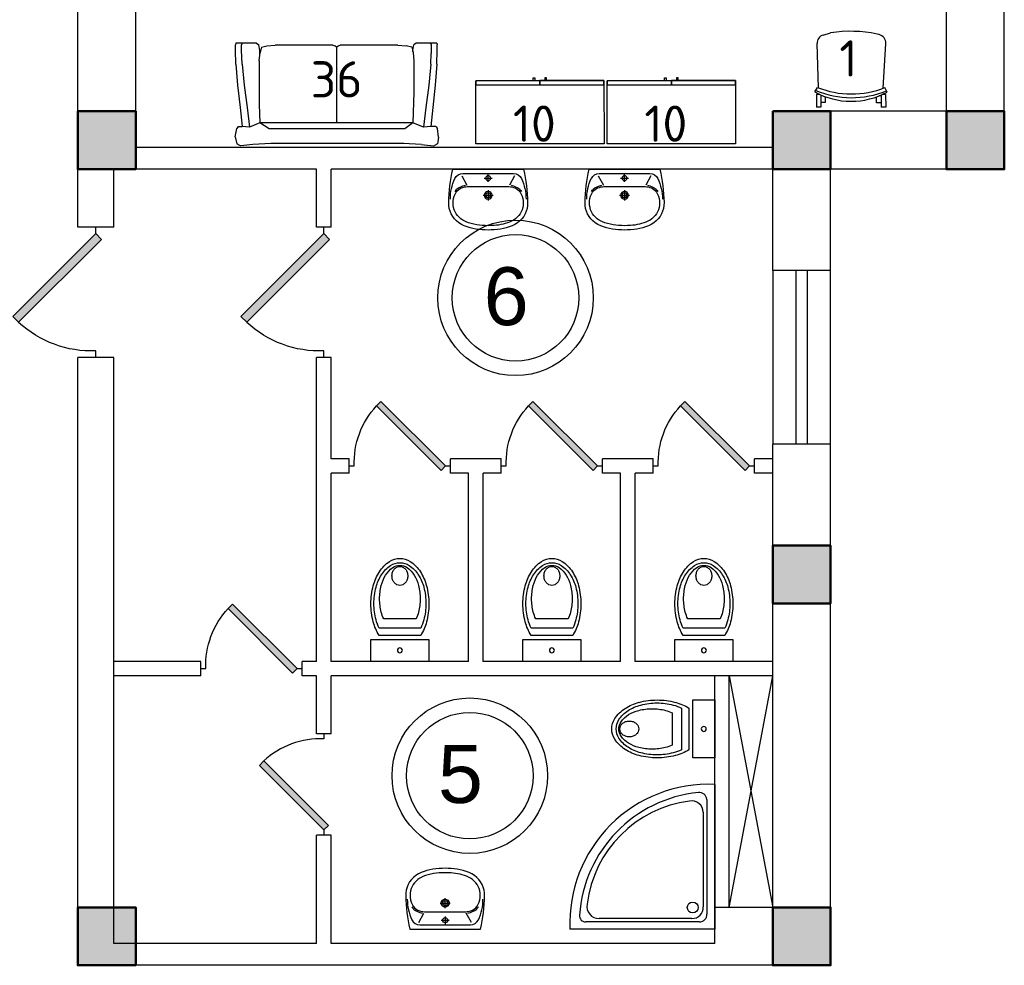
# Model space of a CAD drawing. Header units: millimetres. Extents: x 151654 to 877351, y 70322 to 154322.
# Tile 146 of 173: x 378650 to 385452, y 105754 to 112288. Entities that reach past the tile are written whole.
import ezdxf

# ---------------------------------------------------------------- set-up
doc = ezdxf.new("R2010")
doc.units = ezdxf.units.MM
doc.layers.add('kolonn', color=7, linetype='Continuous')
doc.layers.add('su', color=7, linetype='Continuous')
doc.layers.add('технологич.о', color=152, linetype='Continuous', lineweight=30)
doc.styles.add('GOST', font='isocpeur.ttf')
doc.styles.get("Standard").update_dxf_attribs({"font": 'arial.ttf'})

# ---------------------------------------------------------------- blocks, each defined once
blk = doc.blocks.new('ghsdd')
at = {"ltscale": 50, "true_color": 0x757575}
h = blk.add_hatch(color=8, dxfattribs=at)
h.paths.add_polyline_path([(0, 200), (-200, 200), (-200, 0), (0, 0)])
h.paths.add_polyline_path([(200, 0), (200, 200), (0, 200), (0, 0)])
h.paths.add_polyline_path([(0, 0), (-200, 0), (-200, -200), (0, -200)])
h.paths.add_polyline_path([(0, 0), (0, -200), (200, -200), (200, 0)])
at = {"lineweight": 50, "ltscale": 50}
blk.add_lwpolyline([(200, 200), (200, -200), (-200, -200), (-200, 200), (200, 200)], dxfattribs=at)
blk = doc.blocks.new('Podd_igl_as100x100')
for p, q in [((0, 1000), (0, 0)), ((-53.9, 896.6), (-53.9, 104.1)), ((-79.7, 808), (-79.7, 153.5)), ((-158, 73.7), (-799.4, 72.6)), ((0, 0), (-1000, 0)), ((-106.2, 49.6), (-890.5, 49.6))]:
    blk.add_line(p, q)
blk.add_circle((-151.8, 149.4), 37.8)
for centre, radius, start, end in [((-41.6, 41.6), 959.3, 87.51453, 182.48547), ((-21.7, 34.3), 914.4, 95.75084, 176.16665), ((-67.4, 70.6), 821.3, 97.44974, 172.9032), ((-159.9, 805.9), 80.2, 1.49305, 100.03599), ((-108.8, 889), 55.4, 7.97147, 94.74179), ((-799.4, 157), 84.3, 169.71584, 269.99901), ((-155.2, 149.2), 75.6, 267.86484, 3.21531), ((-891.1, 92.7), 43.1, 176.35199, 270.74686), ((-106.5, 102.2), 52.6, 270.30999, 1.99598)]:
    blk.add_arc(centre, radius, start, end)
blk = doc.blocks.new('UniTAZZ_3')
for p, q in [((-229.8, -144), (-229.8, 143.8)), ((-178.5, -143.6), (-178.5, 143.6)), ((-152, 200), (-152, -200)), ((0, 200), (-152, 200)), ((0, -200), (0, 200)), ((-293.4, -111.7), (-293.4, 111.9)), ((-152, -200), (0, -200))]:
    blk.add_line(p, q)
blk.add_circle((-76, 0), 17)
for centre, radius, start, end in [((-492.9, -57), 235.4, 122.50779, 146.97653), ((-435.1, -147.6), 342.9, 104.78666, 122.50779), ((-433.2, -132.6), 307.7, 104.78666, 122.50779), ((-432.4, -238.1), 378.1, 90, 104.12094), ((-397.3, -291.1), 491.2, 90, 104.78666), ((-399.2, -261.3), 440.9, 90, 104.78666), ((-432.4, -238.1), 378.1, 75.87906, 90), ((-399.2, -261.3), 440.9, 75.21334, 90), ((-397.3, -291.1), 491.2, 75.21334, 90), ((-365.2, -132.6), 307.7, 63.90531, 75.21334), ((-359.4, -147.6), 342.9, 58.14894, 75.21334), ((-580.5, 0), 130.9, 146.97653, 180), ((-485, -51.2), 211.3, 122.50779, 146.97653), ((-507, -46.4), 170.2, 121.27227, 145.70581), ((-462, -120.6), 256.9, 104.12094, 121.27227), ((-402.8, -120.6), 256.9, 64.79644, 75.87906), ((-580.5, 0), 130.9, 180, 213.02347), ((-563.6, -0.1), 117.5, 146.97653, 180), ((-575.2, 0.1), 87.7, 145.70581, 180), ((-575.2, 0.1), 87.7, 180, 214.29419), ((-609.7, 0.1), 46, 153.63249, 180), ((-609.7, 0.1), 46, 180, 206.36751), ((-600.3, -4.6), 56.5, 129.88271, 153.63249), ((-594.2, -11.9), 66, 109.09197, 129.88271), ((-590.2, -23.4), 78.1, 90, 109.09197), ((-590.2, -23.4), 78.1, 70.90803, 90), ((-586.2, -11.9), 66, 50.11729, 70.90803), ((-580.1, -4.6), 56.5, 26.36751, 50.11729), ((-570.7, 0.1), 46, 0, 26.36751), ((-570.7, 0.1), 46, 333.63249, 0), ((-563.6, -0.1), 117.5, 180, 213.02347), ((-485, 51), 211.3, 213.02347, 237.49221), ((-600.3, 4.7), 56.5, 206.36751, 230.11729), ((-507, 46.6), 170.2, 214.29419, 238.72773), ((-594.2, 12), 66, 230.11729, 250.90803), ((-590.2, 23.5), 78.1, 250.90803, 270), ((-590.2, 23.5), 78.1, 270, 289.09197), ((-586.2, 12), 66, 289.09197, 309.88271), ((-580.1, 4.7), 56.5, 309.88271, 333.63249), ((-492.9, 57), 235.4, 213.02347, 237.49221), ((-433.2, 132.3), 307.7, 237.49221, 255.21334), ((-462, 120.7), 256.9, 238.72773, 255.87906), ((-432.4, 238.2), 378.1, 255.87906, 270), ((-432.4, 238.2), 378.1, 270, 284.12094), ((-402.8, 120.7), 256.9, 284.12094, 295.20356), ((-435.1, 147.6), 342.9, 237.49221, 255.21334), ((-397.3, 291.1), 491.2, 255.21334, 270), ((-399.2, 261.1), 440.9, 255.21334, 270), ((-399.2, 261.1), 440.9, 270, 284.78666), ((-397.3, 291.1), 491.2, 270, 284.78666), ((-365.2, 132.3), 307.7, 284.78666, 296.09469), ((-359.4, 147.6), 342.9, 284.78666, 301.85106)]:
    blk.add_arc(centre, radius, start, end)
blk = doc.blocks.new('UM_8')
for p, q in [((243.8, 0), (-243.8, 0)), ((-181.9, -45.1), (-146.4, -110)), ((175.3, -30), (-175.3, -30)), ((27, -61.2), (-27, -61.2)), ((0, -88.2), (0, -34.2)), ((181.9, -45.1), (146.4, -110)), ((141.9, -120), (-131.7, -120)), ((35, -180), (-35, -180)), ((0, -145), (0, -215))]:
    blk.add_line(p, q)
for centre, radius in [((0, -61.2), 17), ((0, -180), 27), ((0, -180), 17)]:
    blk.add_circle(centre, radius)
for centre, radius, start, end in [((-243.8, -0.5), 0.5, 90, 167.32064), ((243.8, -0.5), 0.5, 12.67936, 90), ((894.4, -256.6), 1167.2, 167.32064, 178.65249), ((68.3, -205.7), 329.7, 154.59774, 180.33488), ((-175.3, -90), 60, 90, 154.59774), ((175.3, -90), 60, 25.40226, 90), ((-68.3, -205.7), 329.7, 359.66512, 25.40226), ((-894.4, -256.6), 1167.2, 1.34751, 12.67936), ((-139.3, -232.3), 122.5, 98.71112, 129.94245), ((-139.3, -232.3), 112.5, 86.15482, 129.94245), ((139.3, -232.3), 112.5, 50.05755, 93.84518), ((139.3, -232.3), 122.5, 50.05755, 81.28888), ((-104, -232.9), 138.3, 141.05038, 245.27182), ((-104, -232.9), 148.3, 141.05038, 147.74931), ((104, -232.9), 138.3, 294.72818, 38.94962), ((104, -232.9), 148.3, 32.25069, 38.94962), ((-103.7, -234.1), 168.9, 178.31195, 234.10428), ((-273, -229.1), 0.5, 358.31195, 358.65249), ((103.7, -234.1), 168.9, 305.89572, 1.68805), ((273, -229.1), 0.5, 181.34751, 181.68805), ((-27.2, -71.3), 347.3, 239.6448, 267.53684), ((-27.2, -71.3), 317.3, 244.88977, 267.53684), ((0, 80.1), 470.1, 265.1692, 274.8308), ((27.2, -71.3), 317.3, 272.46316, 300.3552), ((27.2, -71.3), 347.3, 272.46316, 300.3552), ((0, 80.1), 500.1, 265.1692, 274.8308)]:
    blk.add_arc(centre, radius, start, end)
blk = doc.blocks.new('jfgjhsdf')
blk.add_hatch(color=1).paths.add_polyline_path([(-592.6, 730.9), (-636.7, 686.7), (0, 50), (44.2, 94.2)])
at = {"color": 1}
for p, q in [((0, 1000), (0, 950)), ((0, 50), (0, 0))]:
    blk.add_line(p, q, dxfattribs=at)
blk.add_lwpolyline([(0, 50), (-636.7, 686.7), (-592.6, 730.9), (44.2, 94.2), (0, 50)], dxfattribs=at)
blk.add_arc((-33.5, 129.6), 821.1, 87.66201, 132.91472, dxfattribs=at)
blk = doc.blocks.new('470')
at = {"layer": 'технологич.о', "ltscale": 2}
for points in [[(8195681.1, 138800.7), (8196567.1, 138800.7), (8196567.1, 139236.7), (8195681.1, 139236.7)], [(8196124.1, 138800.7), (8195681.1, 138800.7), (8195681.1, 138829.4), (8196124.1, 138829.4)], [(8196567.1, 138800.7), (8196124.1, 138800.7), (8196124.1, 138829.4), (8196567.1, 138829.4)], [(8196089.4, 138800.7), (8196077.4, 138800.7), (8196077.4, 138781.5), (8196089.4, 138781.5)], [(8196158.7, 138800.7), (8196170.7, 138800.7), (8196170.7, 138781.5), (8196158.7, 138781.5)]]:
    blk.add_lwpolyline(points, close=True, dxfattribs=at)
blk = doc.blocks.new('s-style4-2')
at = {"layer": 'технологич.о', "linetype": 'Continuous'}
for p, q in [((-706, 649.4), (-701, 681.4)), ((-701, 681.4), (-698, 696.5)), ((-698, 696.5), (-677.8, 707.5)), ((-669.7, 710.5), (-677.8, 707.5)), ((-587, 700.5), (-669.7, 710.5)), ((-587, 700.5), (-462, 693.5)), ((-465.3, 693.6), (-455.9, 694.5)), ((-462, 693.5), (453.9, 693.5)), ((453.9, 693.5), (577.9, 700.5)), ((577.9, 700.5), (660.7, 710.5)), ((660.7, 710.5), (667.7, 707.5)), ((667.7, 707.5), (688.9, 696.5)), ((700, 647.4), (688.9, 696.5)), ((-706, 649.4), (-698, 590.4)), ((700, 647.4), (688.9, 590.4)), ((-686.9, 577.4), (-698, 590.4)), ((-686.9, 577.4), (-652.9, 576.8)), ((-665.7, 446.3), (-652.9, 576.8)), ((-652.9, 576.8), (-600.5, 581.3)), ((-617.3, 446.3), (-600.5, 581.3)), ((-600.5, 581.3), (-527.5, 550.4)), ((-535.6, 338.6), (-527.5, 550.4)), ((-527.5, 550.4), (-472.6, 592.3)), ((-527.5, 550.4), (528.5, 550.4)), ((-472.6, 592.3), (-462, 593.4)), ((-462, 593.4), (453.9, 593.4)), ((-1, 28), (0.5, 550.4)), ((453.9, 593.4), (464.4, 592.3)), ((464.4, 592.3), (528.5, 550.4)), ((528.5, 550.4), (600.6, 580.1)), ((533.6, 424.7), (528.5, 550.5)), ((617.3, 446.3), (600.6, 580.1)), ((600.6, 580.1), (651, 576.9)), ((677.8, 577.4), (650.6, 576.9)), ((664.7, 446.3), (651, 576.9)), ((677.8, 577.4), (688.9, 590.4)), ((-681.8, 291.2), (-665.7, 446.3)), ((-637.5, 291.2), (-617.3, 446.3)), ((533.6, 123.1), (533.6, 424.7)), ((637.5, 291.2), (617.3, 446.3)), ((682.8, 291.2), (664.7, 446.3)), ((-692.9, 146.1), (-681.8, 291.2)), ((-651.6, 146.1), (-637.5, 291.2)), ((-535.6, 123.1), (-535.6, 338.6)), ((651.6, 146.1), (637.5, 291.2)), ((694.9, 146.1), (682.8, 291.2)), ((-692.9, 146.1), (-696, 49)), ((-651.6, 146.1), (-654.6, 73)), ((651.6, 146.1), (654.6, 49)), ((694.9, 146.1), (698, 49)), ((-654.6, 12), (-654.6, 73)), ((-529.5, 65), (-535.6, 123.1)), ((0, 28), (-1, 123.1)), ((533.6, 123.1), (527.5, 65)), ((528.9, 78.5), (529.5, 49)), ((-696, 49), (-696, 12)), ((-692.9, 0), (-696, 12)), ((-692.9, 0), (-650.6, 0)), ((-655.6, 0), (-651.6, 3.2)), ((-650.6, 0), (-654.6, 12)), ((-650.6, 0), (-551.7, 0)), ((-551.7, 0), (-534.6, 12)), ((-528.5, 49), (-534.6, 12)), ((-520.5, 28), (-529.5, 65)), ((-528.3, 60), (-528.5, 49)), ((-520.5, 28), (-482.1, 19)), ((-424.6, 14), (-482.1, 19)), ((-424.6, 14), (-25.2, 14)), ((-12.1, 19), (-25.2, 14)), ((-1, 28), (-12.1, 19)), ((0, 28), (10.1, 19)), ((24.2, 14), (10.1, 19)), ((24.2, 14), (422.6, 14)), ((481.1, 19), (422.6, 14)), ((518.4, 28), (481.1, 19)), ((518.4, 28), (527.5, 65)), ((529.5, 49), (535.6, 12)), ((552.7, 0), (535.6, 12)), ((650.6, 0), (654.6, 12)), ((653.6, 0), (651.2, 1.8)), ((654.6, 49), (654.6, 12)), ((693.9, 0), (698, 12)), ((698, 49), (698, 12)), ((552.7, 0), (650.6, 0)), ((650.6, 0), (693.9, 0))]:
    blk.add_line(p, q, dxfattribs=at)
blk = doc.blocks.new('superkomfortchair 2')
at = {"layer": 'технологич.о', "linetype": 'Continuous'}
for p, q in [((-239.2, -32.01), (-239.2, 55.695)), ((-239.2, 55.695), (-208, 55.695)), ((-208, -28.902), (-208, 55.695)), ((-208, 25.149), (-176.8, 25.149)), ((-176.8, 25.149), (-176.8, -16.449)), ((208, 20.149), (176.8, 20.149)), ((176.8, 20.149), (176.8, -17.679)), ((208, -28.451), (208, 55.695)), ((208, 55.695), (239.2, 55.695)), ((239.2, -32.01), (239.2, 55.695)), ((-249.58336, -49.416), (-233.80448, -80.984)), ((-239.2, -32.01), (-214.95656, -32.01)), ((-208, -23.451), (-195.0676, -23.451)), ((216.62264, -32.01), (239.2, -32.01)), ((249.79032, -50.487), (231.5248, -82.322)), ((-222.58288, -76.582), (-240.46048, -385.443)), ((225.59576, -79.924), (234.65, -384.913)), ((-194.47064, -446.69), (-180.09368, -450.434)), ((191.47336, -443.715), (141.24136, -459.332))]:
    blk.add_line(p, q, dxfattribs=at)
for centre, major_axis, start_param, end_param in [((-0.86112, -466.333), (-499.8656, 0), 4.187126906, 5.2331917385), ((-4.36904, -598.93), (-611.75504, 0), 4.2951139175, 5.1170365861), ((-2.782, -609.946), (-596.65944, 0), 4.3088252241, 5.1099732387), ((-178.1572, -388.777), (-62.4, 0), 6.2275878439, 7.5894769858), ((172.27496, -386.625), (-62.4, 0), 1.8835191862, 3.1701305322), ((5.6784, 383.421), (-886.88392, 0), 1.3597668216, 1.7242509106)]:
    blk.add_ellipse(centre, major_axis=major_axis, ratio=0.9615384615, start_param=start_param, end_param=end_param, dxfattribs=at)

msp = doc.modelspace()

# ---------------------------------------------------------------- linework, layer by layer
at = {"lineweight": 30}
for p, q in [((379051.5, 110854.5), (379051.5, 114920.2)), ((379451.5, 111254.5), (379451.5, 114754.5)), ((385051.5, 111654.5), (385051.5, 112954.5)), ((385451.5, 111254.5), (385451.5, 112954.5)), ((385051.5, 111654.5), (383851.5, 111654.5)), ((383851.5, 110554.5), (383851.5, 111654.5)), ((383851.5, 111404.5), (379451.5, 111404.5)), ((380701.5, 111254.5), (379301.5, 111254.5)), ((379301.5, 110854.5), (379301.5, 111254.5)), ((380701.5, 110854.5), (380701.5, 111254.5)), ((383851.5, 111254.5), (380801.5, 111254.5)), ((380801.5, 110854.5), (380801.5, 111254.5)), ((385451.5, 111254.5), (384251.5, 111254.5)), ((384251.5, 110554.5), (384251.5, 111254.5)), ((379301.5, 110854.5), (379051.5, 110854.5)), ((380801.5, 110854.5), (380701.5, 110854.5)), ((384251.5, 110554.5), (383851.5, 110554.5)), ((379301.5, 109954.5), (379051.5, 109954.5)), ((379051.5, 105754.5), (379051.5, 109954.5)), ((379301.5, 105904.5), (379301.5, 109954.5)), ((380701.5, 107854.5), (380701.5, 109954.5)), ((380801.5, 109954.5), (380701.5, 109954.5)), ((380801.5, 109254.5), (380801.5, 109954.5)), ((383851.5, 106154.5), (383851.5, 109354.5)), ((384251.5, 109354.5), (383851.5, 109354.5)), ((384251.5, 105754.5), (384251.5, 109354.5)), ((380926.5, 109254.5), (380801.5, 109254.5)), ((380926.5, 109154.5), (380926.5, 109254.5)), ((381626.5, 109154.5), (381626.5, 109254.5)), ((381976.5, 109254.5), (381626.5, 109254.5)), ((381976.5, 109154.5), (381976.5, 109254.5)), ((383026.5, 109254.5), (382676.5, 109254.5)), ((382676.5, 109154.5), (382676.5, 109254.5)), ((383026.5, 109154.5), (383026.5, 109254.5)), ((383726.5, 109154.5), (383726.5, 109254.5)), ((383851.5, 109254.5), (383726.5, 109254.5)), ((380926.5, 109154.5), (380801.5, 109154.5)), ((380801.5, 107854.5), (380801.5, 109154.5)), ((381751.5, 109154.5), (381626.5, 109154.5)), ((381751.5, 107854.5), (381751.5, 109154.5)), ((381976.5, 109154.5), (381851.5, 109154.5)), ((381851.5, 107854.5), (381851.5, 109154.5)), ((382801.5, 109154.5), (382676.5, 109154.5)), ((382801.5, 107854.5), (382801.5, 109154.5)), ((383026.5, 109154.5), (382901.5, 109154.5)), ((382901.5, 107854.5), (382901.5, 109154.5)), ((383851.5, 109154.5), (383726.5, 109154.5)), ((379901.5, 107854.5), (379301.5, 107854.5)), ((379901.5, 107754.5), (379901.5, 107854.5)), ((380601.5, 107754.5), (380601.5, 107854.5)), ((380701.5, 107854.5), (380601.5, 107854.5)), ((381751.5, 107854.5), (380801.5, 107854.5)), ((382801.5, 107854.5), (381851.5, 107854.5)), ((383851.5, 107854.5), (382901.5, 107854.5)), ((379901.5, 107754.5), (379301.5, 107754.5)), ((380701.5, 107754.5), (380601.5, 107754.5)), ((380701.5, 107354.5), (380701.5, 107754.5)), ((383851.5, 107754.5), (380801.5, 107754.5)), ((380801.5, 107354.5), (380801.5, 107754.5)), ((383451.5, 105904.5), (383451.5, 107754.5)), ((383551.5, 106154.5), (383851.5, 107754.5)), ((383551.5, 107754.5), (383851.5, 106154.5)), ((383551.5, 106154.5), (383551.5, 107754.5)), ((380801.5, 107354.5), (380701.5, 107354.5)), ((380801.5, 106654.5), (380701.5, 106654.5)), ((380701.5, 105904.5), (380701.5, 106654.5)), ((380801.5, 105904.5), (380801.5, 106654.5)), ((383851.5, 106154.5), (383451.5, 106154.5)), ((380701.5, 105904.5), (379301.5, 105904.5)), ((383451.5, 105904.5), (380801.5, 105904.5)), ((384251.5, 105754.5), (379051.5, 105754.5))]:
    msp.add_line(p, q, dxfattribs=at)
at = {"color": 1}
for p, q in [((383851.5, 110554.5), (383851.5, 109354.5)), ((384011.5, 110554.5), (384011.5, 109354.5)), ((384091.5, 109354.5), (384091.5, 110554.5)), ((384251.5, 109354.5), (384251.5, 110554.5))]:
    msp.add_line(p, q, dxfattribs=at)
for centre, radius in [((382075.4, 110365.8), 537), ((382075.4, 110365.8), 437), ((381759.3, 107064.5), 537), ((381759.3, 107064.5), 437)]:
    msp.add_circle(centre, radius, dxfattribs=at)

# ---------------------------------------------------------------- block references
for p, xscale, yscale, zscale, rotation in [((379176.5, 110854.5), -0.8999999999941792, 0.8999999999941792, 0.8999999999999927, 180), ((380751.5, 110854.5), -0.8999999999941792, 0.8999999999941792, 0.8999999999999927, 180), ((381626.5, 109204.5), -0.6999999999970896, 0.6999999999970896, 0.6999999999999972, 90), ((382676.5, 109204.5), -0.6999999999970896, 0.6999999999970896, 0.6999999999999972, 90), ((383726.5, 109204.5), -0.6999999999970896, 0.6999999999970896, 0.6999999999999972, 90), ((380601.5, 107804.5), -0.6999999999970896, 0.6999999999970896, 0.6999999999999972, 90)]:
    msp.add_blockref('jfgjhsdf', p, dxfattribs=dict(xscale=xscale, yscale=yscale, zscale=zscale, rotation=rotation))
at = {"xscale": 0.7000000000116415, "yscale": 0.7000000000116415, "zscale": 0.7000000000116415}
msp.add_blockref('jfgjhsdf', (380751.5, 106654.5), dxfattribs=at)
at = {"layer": 'kolonn', "xscale": -1}
for p in [(379251.5, 111454.5), (384051.5, 111454.5), (385251.5, 111454.5), (384051.5, 108454.5), (379251.5, 105954.5), (384051.5, 105954.5)]:
    msp.add_blockref('ghsdd', p, dxfattribs=at)
at = {"layer": 'su', "xscale": -1}
for p in [(381886.4, 111254.5), (382828.4, 111254.5)]:
    msp.add_blockref('UM_8', p, dxfattribs=at)
for p, rotation in [((381276.5, 107854.5), 90), ((382326.5, 107854.5), 90), ((383376.5, 107854.5), 90), ((383451.5, 107387.5), 180)]:
    msp.add_blockref('UniTAZZ_3', p, dxfattribs=dict(at, rotation=rotation))
at = {"layer": 'su'}
msp.add_blockref('Podd_igl_as100x100', (383451.5, 106004.5), dxfattribs=at)
at = {"layer": 'su', "rotation": 180}
msp.add_blockref('UM_8', (381589, 106004.5), dxfattribs=at)
at = {"layer": 'технологич.о', "lineweight": 25, "rotation": 180.0446384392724}
msp.add_blockref('superkomfortchair 2', (384392.8, 111738.1), dxfattribs=at)
at = {"layer": 'технологич.о', "linetype": 'Continuous', "rotation": 180}
msp.add_blockref('s-style4-2', (380838.1, 112126.2, -11.2), dxfattribs=at)
at = {"layer": 'технологич.о', "color": 234, "xscale": -1, "rotation": 180.0824366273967}
for p in [(-7814072, 238874.4), (-7813163.7, 238874.4)]:
    msp.add_blockref('470', p, dxfattribs=at)

# ---------------------------------------------------------------- texts
at = {"style": 'GOST'}
for s, p in [('1', (384312.1, 111894.8, 11.2)), ('36', (380660.7, 111750.3, -11.2)), ('10', (382057, 111444.4)), ('10', (382965.2, 111444.4))]:
    msp.add_text(s, height=250, dxfattribs=at).set_placement(p)
at = {"color": 1}
for s, p in [('6', (381855.4, 110177.2)), ('5', (381539.3, 106876))]:
    msp.add_text(s, height=400, dxfattribs=at).set_placement(p)

doc.saveas('drawing.dxf')
